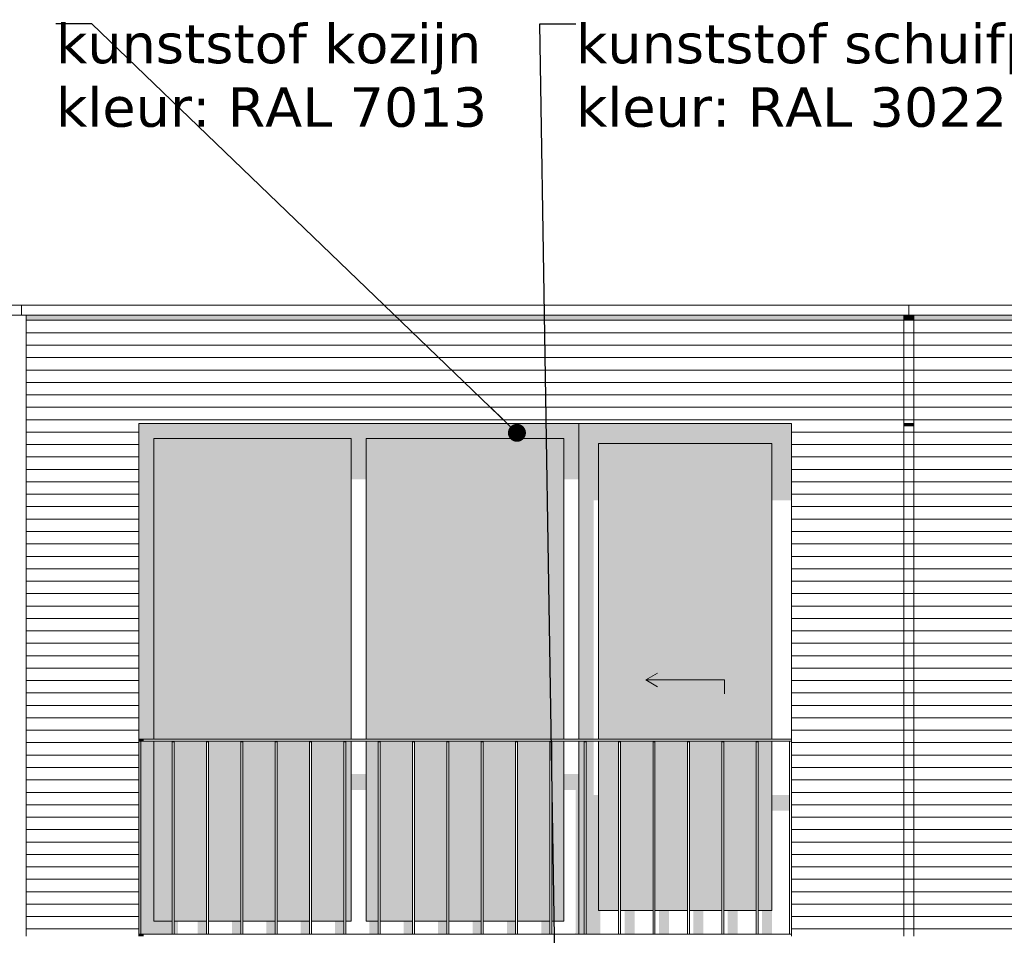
# Model space of a CAD drawing. Header units: millimetres. Extents: x -25778 to 297771, y -21930 to 17454.
# Tile 45 of 109: x 198026 to 203019, y -13625 to -8981. Entities that reach past the tile are written whole.
import ezdxf

# ---------------------------------------------------------------- set-up
doc = ezdxf.new("R2010")
doc.units = ezdxf.units.MM
doc.header["$MEASUREMENT"] = 0
for name, color, linetype in [('34 Balustrades', 7, 'Continuous'), ('34 Balustrades 2D arcering', 7, 'Continuous'), ('New_ Deuren', 7, 'Continuous'), ('New_ Ramen', 7, 'Continuous'), ('New_21 Buitenwanden', 7, 'Continuous'), ('New_21 Buitenwanden 2D arcering', 7, 'Continuous'), ('New_21 Buitenwanden Afdek-arcering', 7, 'Continuous'), ('New_47 Dakafwerking', 7, 'Continuous'), ('Tekst_dim 1_ 100 .DO', 7, 'Continuous')]:
    doc.layers.add(name, color=color, linetype=linetype)
doc.styles.add('GENERATED_STYLE_1', font='verdana.ttf')
doc.dimstyles.new('GENERATED_STYLE__2', dxfattribs={"dimtxt": 0.18, "dimasz": 182.4, "dimexe": 0.18, "dimexo": 0.0625, "dimgap": 0, "dimtad": 0, "dimtih": 1, "dimtoh": 1, "dimdec": 4, "dimzin": 0, "dimdsep": 46, "dimcen": 0.09, "dimadec": 0, "dimazin": 0, "dimtfac": 1, "dimtdec": 4, "dimtmove": 0, "dimatfit": 3, "dimldrblk": 'ARROWHEAD_11', "dimfxl": 1, "dimtolj": 1, "dimtzin": 0, "dimarcsym": 0})
pattern_1 = [(180, (189034.255, -19829.75), (0, 63), [])]

# ---------------------------------------------------------------- blocks, each defined once
blk = doc.blocks.new('Section Element_979_4', base_point=(189034.3, -19829.7))
at = {"layer": 'New_21 Buitenwanden 2D arcering', "linetype": 'Continuous', "lineweight": 0, "true_color": 0x1e2122}
blk.add_hatch(color=250, dxfattribs=at).paths.add_polyline_path([(202509.3, -10479.7), (201939.3, -10479.7), (201939.3, -10508), (202509.3, -10508)])
at = {"layer": 'New_21 Buitenwanden Afdek-arcering', "linetype": 'Continuous', "lineweight": 0, "true_color": 0x000000}
h = blk.add_hatch(dxfattribs=at)
h.set_pattern_fill('920_Lijnen_horz__63_0004', color=18, style=0, pattern_type=2)
h.set_pattern_definition([(180, (189034.255, -19829.75), (0, 63), [])])
h.paths.add_polyline_path([(202509.3, -10479.7), (201939.3, -10479.7), (201939.3, -13629.7), (202509.3, -13629.7)])
at = {"layer": 'New_21 Buitenwanden', "color": 7, "linetype": 'Continuous', "lineweight": 0}
for p, q in [((202509.3, -13629.7), (202509.3, -10479.7)), ((201939.3, -11029.7), (201939.3, -13629.7))]:
    blk.add_line(p, q, dxfattribs=at)
blk = doc.blocks.new('Section Element_990_4', base_point=(189034.3, -19829.7))
at = {"layer": 'New_47 Dakafwerking', "color": 9, "linetype": 'Continuous', "lineweight": 0}
for p, q in [((207179.3, -10429.7), (202534.3, -10429.7)), ((207179.3, -10479.7), (207179.3, -10429.7)), ((207179.3, -10479.7), (202534.3, -10479.7))]:
    blk.add_line(p, q, dxfattribs=at)
blk = doc.blocks.new('Section Element_991_4', base_point=(189034.3, -19829.7))
at = {"layer": 'New_47 Dakafwerking', "color": 9, "linetype": 'Continuous', "lineweight": 0}
for p, q in [((198034.3, -10429.7), (202534.3, -10429.7)), ((202534.3, -10429.7), (202534.3, -10479.7)), ((198034.3, -10479.7), (202534.3, -10479.7))]:
    blk.add_line(p, q, dxfattribs=at)
blk = doc.blocks.new('Section Element_992_4', base_point=(189034.3, -19829.7))
at = {"layer": 'New_47 Dakafwerking', "color": 9, "linetype": 'Continuous', "lineweight": 0}
for p, q in [((193534.3, -10429.7), (198034.3, -10429.7)), ((198034.3, -10429.7), (198034.3, -10479.7)), ((193534.3, -10479.7), (198034.3, -10479.7))]:
    blk.add_line(p, q, dxfattribs=at)
blk = doc.blocks.new('Section Element_1011_4', base_point=(189034.3, -19829.7))
at = {"layer": 'New_21 Buitenwanden 2D arcering', "linetype": 'Continuous', "lineweight": 0, "true_color": 0x1e2122}
blk.add_hatch(color=250, dxfattribs=at).paths.add_polyline_path([(202509.3, -11029.7), (202509.3, -11043.9), (202559.3, -11043.9), (202559.3, -11029.7)])
at = {"layer": 'New_21 Buitenwanden Afdek-arcering', "linetype": 'Continuous', "lineweight": 0, "true_color": 0x000000}
h = blk.add_hatch(dxfattribs=at)
h.set_pattern_fill('920_Lijnen_horz__63_0004', color=18, style=0, pattern_type=2)
h.set_pattern_definition([(180, (189034.255, -19829.75), (0, 63), [])])
h.paths.add_polyline_path([(202509.3, -13629.7), (202559.3, -13629.7), (202559.3, -11029.7), (202509.3, -11029.7)])
blk = doc.blocks.new('Section Element_1012_4', base_point=(189034.3, -19829.7))
at = {"layer": 'New_21 Buitenwanden 2D arcering', "linetype": 'Continuous', "lineweight": 0, "true_color": 0x1e2122}
blk.add_hatch(color=250, dxfattribs=at).paths.add_polyline_path([(202559.3, -10479.7), (202509.3, -10479.7), (202509.3, -10508), (202559.3, -10508)])
at = {"layer": 'New_21 Buitenwanden Afdek-arcering', "linetype": 'Continuous', "lineweight": 0, "true_color": 0x000000}
h = blk.add_hatch(dxfattribs=at)
h.set_pattern_fill('920_Lijnen_horz__63_0004', color=18, style=0, pattern_type=2)
h.set_pattern_definition([(180, (189034.255, -19829.75), (0, 63), [])])
h.paths.add_polyline_path([(202509.3, -10479.7), (202509.3, -11029.7), (202559.3, -11029.7), (202559.3, -10479.7)])
at = {"layer": 'New_21 Buitenwanden', "color": 7, "linetype": 'Continuous', "lineweight": 0}
blk.add_line((202509.3, -11029.7), (202559.3, -11029.7), dxfattribs=at)
blk = doc.blocks.new('Section Element_1018_4', base_point=(189034.3, -19829.7))
at = {"layer": 'New_21 Buitenwanden 2D arcering', "linetype": 'Continuous', "lineweight": 0, "true_color": 0x1e2122}
blk.add_hatch(color=250, dxfattribs=at).paths.add_polyline_path([(202559.3, -10479.7), (202559.3, -10508), (203129.3, -10508), (203129.3, -10479.7)])
at = {"layer": 'New_21 Buitenwanden Afdek-arcering', "linetype": 'Continuous', "lineweight": 0, "true_color": 0x000000}
h = blk.add_hatch(dxfattribs=at)
h.set_pattern_fill('920_Lijnen_horz__63_0004', color=18, style=0, pattern_type=2)
h.set_pattern_definition([(180, (189034.255, -19829.75), (0, 63), [])])
h.paths.add_polyline_path([(202559.3, -10479.7), (202559.3, -13629.7), (203129.3, -13629.7), (203129.3, -10479.7)])
at = {"layer": 'New_21 Buitenwanden', "color": 7, "linetype": 'Continuous', "lineweight": 0}
for p, q in [((202559.3, -10479.7), (202559.3, -13629.7)), ((203129.3, -11029.7), (203129.3, -13629.7))]:
    blk.add_line(p, q, dxfattribs=at)
blk = doc.blocks.new('Section Element_1022_4', base_point=(189034.3, -19829.7))
at = {"layer": 'New_21 Buitenwanden 2D arcering', "linetype": 'Continuous', "lineweight": 0, "true_color": 0x1e2122}
blk.add_hatch(color=250, dxfattribs=at).paths.add_polyline_path([(198059.3, -10479.7), (198059.3, -10508), (198629.3, -10508), (198629.3, -10479.7)])
at = {"layer": 'New_21 Buitenwanden Afdek-arcering', "linetype": 'Continuous', "lineweight": 0, "true_color": 0x000000}
h = blk.add_hatch(dxfattribs=at)
h.set_pattern_fill('920_Lijnen_horz__63_0004', color=18, style=0, pattern_type=2)
h.set_pattern_definition(pattern_1)
h.paths.add_polyline_path([(198059.3, -10479.7), (198059.3, -13629.7), (198629.3, -13629.7), (198629.3, -10479.7)])
at = {"layer": 'New_21 Buitenwanden', "color": 7, "linetype": 'Continuous', "lineweight": 0}
for p, q in [((198059.3, -10479.7), (198059.3, -13629.7)), ((198629.3, -11029.7), (198629.3, -13629.7))]:
    blk.add_line(p, q, dxfattribs=at)
blk = doc.blocks.new('Section Element_1023_4', base_point=(189034.3, -19829.7))
at = {"layer": 'New_21 Buitenwanden 2D arcering', "linetype": 'Continuous', "lineweight": 0, "true_color": 0x1e2122}
blk.add_hatch(color=250, dxfattribs=at).paths.add_polyline_path([(198629.3, -10479.7), (198629.3, -10508), (201939.3, -10508), (201939.3, -10479.7)])
at = {"layer": 'New_21 Buitenwanden Afdek-arcering', "linetype": 'Continuous', "lineweight": 0, "true_color": 0x000000}
h = blk.add_hatch(dxfattribs=at)
h.set_pattern_fill('920_Lijnen_horz__63_0004', color=18, style=0, pattern_type=2)
h.set_pattern_definition(pattern_1)
h.paths.add_polyline_path([(198629.3, -11029.7), (201939.3, -11029.7), (201939.3, -10479.7), (198629.3, -10479.7)])
at = {"layer": 'New_21 Buitenwanden', "color": 7, "linetype": 'Continuous', "lineweight": 0}
blk.add_line((198629.3, -11029.7), (201939.3, -11029.7), dxfattribs=at)
blk = doc.blocks.new('Section Element_1050_4', base_point=(189034.3, -19829.7))
at = {"layer": '34 Balustrades 2D arcering', "linetype": 'Continuous', "lineweight": 0, "true_color": 0x1e2122}
blk.add_hatch(color=250, dxfattribs=at).paths.add_polyline_path([(198629.3, -12629.7), (198629.3, -12639.7), (198654.3, -12639.7), (198654.3, -12629.7)])
at = {"layer": '34 Balustrades', "color": 9, "linetype": 'Continuous', "lineweight": 0}
for p, q in [((201939.3, -12629.7), (198629.3, -12629.7)), ((201929.3, -12639.7), (198639.3, -12639.7))]:
    blk.add_line(p, q, dxfattribs=at)
blk = doc.blocks.new('Section Element_1051_4', base_point=(189034.3, -19829.7))
at = {"layer": '34 Balustrades 2D arcering', "linetype": 'Continuous', "lineweight": 0, "true_color": 0x1e2122}
blk.add_hatch(color=250, dxfattribs=at).paths.add_polyline_path([(198629.3, -13629.7), (198654.3, -13629.7), (198654.3, -13619.7), (198629.3, -13619.7)])
at = {"layer": '34 Balustrades', "color": 9, "linetype": 'Continuous', "lineweight": 0}
blk.add_line((201929.3, -13619.7), (198639.3, -13619.7), dxfattribs=at)
blk = doc.blocks.new('Section Element_1052_4', base_point=(189034.3, -19829.7))
at = {"layer": 'New_21 Buitenwanden 2D arcering', "linetype": 'Continuous', "lineweight": 0, "true_color": 0x1e2122}
for points in [[(200861.3, -11029.7), (200861.3, -11129.7), (200961.3, -11129.7), (201839.3, -11129.7), (201939.3, -11129.7), (201939.3, -11029.7)], [(200861.3, -11129.7), (200861.3, -12629.7), (200936.3, -12629.7), (200936.3, -11418.7), (200961.3, -11418.7), (200961.3, -11129.7)], [(200961.3, -12629.7), (200981.3, -12629.7), (200981.3, -11446.9), (201839.3, -11446.9), (201839.3, -11129.7), (200961.3, -11129.7)], [(201839.3, -11418.7), (201939.3, -11418.7), (201939.3, -11129.7), (201839.3, -11129.7)], [(200861.3, -13499.7), (200889, -13499.7), (200889, -12639.7), (200861.3, -12639.7)], [(200899, -12639.7), (200899, -13499.7), (200961.3, -13499.7), (200961.3, -12912.6), (200936.3, -12912.6), (200936.3, -12639.7)], [(200961.3, -13499.7), (200989.8, -13499.7), (200989.8, -13021.6), (201063.2, -13021.6), (201063.2, -12940.9), (200981.3, -12940.9), (200981.3, -12639.7), (200961.3, -12639.7)], [(201839.3, -13499.7), (201840.8, -13499.7), (201840.8, -12993.3), (201929.3, -12993.3), (201929.3, -12912.6), (201839.3, -12912.6)], [(201073.2, -13021.6), (201114, -13021.6), (201114, -13499.7), (201164, -13499.7), (201164, -13021.6), (201237.4, -13021.6), (201237.4, -12940.9), (201073.2, -12940.9)], [(201247.4, -13021.6), (201288.2, -13021.6), (201288.2, -13499.7), (201338.2, -13499.7), (201338.2, -13021.6), (201411.6, -13021.6), (201411.6, -12940.9), (201247.4, -12940.9)], [(201421.6, -13021.6), (201462.4, -13021.6), (201462.4, -13499.7), (201512.4, -13499.7), (201512.4, -13021.6), (201585.8, -13021.6), (201585.8, -12940.9), (201421.6, -12940.9)], [(201595.8, -13021.6), (201636.6, -13021.6), (201636.6, -13499.7), (201686.6, -13499.7), (201686.6, -13021.6), (201760, -13021.6), (201760, -12940.9), (201595.8, -12940.9)], [(201839.3, -12940.9), (201770, -12940.9), (201770, -13021.6), (201810.8, -13021.6), (201810.8, -13499.7), (201839.3, -13499.7)], [(200861.3, -13499.7), (200861.3, -13619.7), (200889, -13619.7), (200889, -13499.7)], [(200969.8, -13499.7), (200899, -13499.7), (200899, -13619.7), (200969.8, -13619.7)], [(201144, -13499.7), (201094, -13499.7), (201094, -13619.7), (201144, -13619.7)], [(201318.2, -13499.7), (201268.2, -13499.7), (201268.2, -13619.7), (201318.2, -13619.7)], [(201492.4, -13499.7), (201442.4, -13499.7), (201442.4, -13619.7), (201492.4, -13619.7)], [(201666.6, -13499.7), (201616.6, -13499.7), (201616.6, -13619.7), (201666.6, -13619.7)], [(201840.8, -13499.7), (201790.8, -13499.7), (201790.8, -13619.7), (201840.8, -13619.7)]]:
    blk.add_hatch(color=250, dxfattribs=at).paths.add_polyline_path(points)
at = {"layer": 'New_21 Buitenwanden Afdek-arcering', "linetype": 'Continuous', "lineweight": 0, "true_color": 0x99a3a6}
for points in [[(200961.3, -12629.7), (201839.3, -12629.7), (201839.3, -11129.7), (200961.3, -11129.7)], [(201063.2, -12639.7), (200961.3, -12639.7), (200961.3, -13499.7), (201063.2, -13499.7)], [(201073.2, -13499.7), (201237.4, -13499.7), (201237.4, -12639.7), (201073.2, -12639.7)], [(201247.4, -12639.7), (201247.4, -13499.7), (201411.6, -13499.7), (201411.6, -12639.7)], [(201585.8, -12639.7), (201421.6, -12639.7), (201421.6, -13499.7), (201585.8, -13499.7)], [(201595.8, -13499.7), (201760, -13499.7), (201760, -12639.7), (201595.8, -12639.7)], [(201770, -12639.7), (201770, -13499.7), (201839.3, -13499.7), (201839.3, -12639.7)]]:
    blk.add_hatch(color=253, dxfattribs=at).paths.add_polyline_path(points)
at = {"layer": 'New_ Deuren', "color": 7, "linetype": 'Continuous', "lineweight": 0}
for p, q in [((200961.3, -12629.7), (200961.3, -11129.7)), ((200961.3, -11129.7), (201839.3, -11129.7)), ((201839.3, -11129.7), (201839.3, -12629.7)), ((201200.3, -12329.7), (201260.9, -12294.7)), ((201600.3, -12329.7), (201200.3, -12329.7)), ((201200.3, -12329.7), (201260.9, -12364.7)), ((201600.3, -12329.7), (201600.3, -12399.7)), ((200961.3, -13499.7), (200961.3, -12639.7)), ((201839.3, -12639.7), (201839.3, -13499.7)), ((201063.2, -13499.7), (200961.3, -13499.7)), ((201237.4, -13499.7), (201073.2, -13499.7)), ((201411.6, -13499.7), (201247.4, -13499.7)), ((201585.8, -13499.7), (201421.6, -13499.7)), ((201760, -13499.7), (201595.8, -13499.7)), ((201839.3, -13499.7), (201770, -13499.7))]:
    blk.add_line(p, q, dxfattribs=at)
blk = doc.blocks.new('Section Element_1053_4', base_point=(189034.3, -19829.7))
at = {"layer": 'New_21 Buitenwanden 2D arcering', "linetype": 'Continuous', "lineweight": 0, "true_color": 0x1e2122}
for points in [[(198629.3, -11029.7), (198629.3, -12629.7), (198705.3, -12629.7), (198705.3, -11105.7)], [(200861.3, -11029.7), (198629.3, -11029.7), (198705.3, -11105.7), (199707.3, -11105.7), (199783.3, -11105.7), (200785.3, -11105.7)], [(200785.3, -11312.6), (200861.3, -11312.6), (200861.3, -11029.7), (200785.3, -11105.7)], [(199707.3, -11105.7), (198705.3, -11105.7), (198705.3, -12629.7), (198864.3, -12629.7), (198864.3, -11362.1), (199707.3, -11362.1)], [(199783.3, -11105.7), (199707.3, -11105.7), (199707.3, -11312.6), (199783.3, -11312.6)], [(199783.3, -12629.7), (199818.3, -12629.7), (199818.3, -11362.1), (200785.3, -11362.1), (200785.3, -11105.7), (199783.3, -11105.7)], [(198639.3, -13619.7), (198705.3, -13553.7), (198705.3, -12639.7), (198639.3, -12639.7)], [(198798.5, -12639.7), (198705.3, -12639.7), (198705.3, -13553.7), (198798.5, -13553.7)], [(198808.5, -12639.7), (198808.5, -13553.7), (198864.3, -13553.7), (198864.3, -12936.7), (198963.5, -12936.7), (198963.5, -13553.7), (198972.7, -13553.7), (198972.7, -12856), (198864.3, -12856), (198864.3, -12639.7)], [(199783.3, -13553.7), (199818.3, -13553.7), (199818.3, -12936.7), (199834.5, -12936.7), (199834.5, -13553.7), (199843.7, -13553.7), (199843.7, -12856), (199818.3, -12856), (199818.3, -12639.7), (199783.3, -12639.7)], [(199707.3, -12806.5), (199707.3, -12887.2), (199783.3, -12887.2), (199783.3, -12806.5)], [(200861.3, -12806.5), (200785.3, -12806.5), (200785.3, -12887.2), (200844.8, -12887.2), (200844.8, -13613.3), (200851.3, -13619.7), (200861.3, -13619.7)], [(198982.7, -13553.7), (199013.5, -13553.7), (199013.5, -12936.7), (199137.7, -12936.7), (199137.7, -13553.7), (199146.9, -13553.7), (199146.9, -12856), (198982.7, -12856)], [(199156.9, -13553.7), (199187.7, -13553.7), (199187.7, -12936.7), (199311.9, -12936.7), (199311.9, -13553.7), (199321.1, -13553.7), (199321.1, -12856), (199156.9, -12856)], [(199331.1, -13553.7), (199361.9, -13553.7), (199361.9, -12936.7), (199486.1, -12936.7), (199486.1, -13553.7), (199495.3, -13553.7), (199495.3, -12856), (199331.1, -12856)], [(199505.3, -13553.7), (199536.1, -13553.7), (199536.1, -12936.7), (199660.3, -12936.7), (199660.3, -13553.7), (199669.5, -13553.7), (199669.5, -12856), (199505.3, -12856)], [(199679.5, -13553.7), (199707.3, -13553.7), (199707.3, -12856), (199679.5, -12856)], [(199853.7, -13553.7), (199884.5, -13553.7), (199884.5, -12936.7), (200008.7, -12936.7), (200008.7, -13553.7), (200017.9, -13553.7), (200017.9, -12856), (199853.7, -12856)], [(200027.9, -13553.7), (200058.7, -13553.7), (200058.7, -12936.7), (200182.9, -12936.7), (200182.9, -13553.7), (200192.1, -13553.7), (200192.1, -12856), (200027.9, -12856)], [(200202.1, -13553.7), (200232.9, -13553.7), (200232.9, -12936.7), (200357.1, -12936.7), (200357.1, -13553.7), (200366.4, -13553.7), (200366.4, -12856), (200202.1, -12856)], [(200376.4, -13553.7), (200407.1, -13553.7), (200407.1, -12936.7), (200531.4, -12936.7), (200531.4, -13553.7), (200540.6, -13553.7), (200540.6, -12856), (200376.4, -12856)], [(200550.6, -13553.7), (200581.4, -13553.7), (200581.4, -12936.7), (200705.6, -12936.7), (200705.6, -13553.7), (200714.8, -13553.7), (200714.8, -12856), (200550.6, -12856)], [(200724.8, -13553.7), (200755.6, -13553.7), (200755.6, -12936.7), (200785.3, -12936.7), (200785.3, -12856), (200724.8, -12856)], [(198639.3, -13619.7), (198798.5, -13619.7), (198798.5, -13553.7), (198705.3, -13553.7)], [(198829.3, -13553.7), (198808.5, -13553.7), (198808.5, -13619.7), (198829.3, -13619.7)], [(198928.5, -13619.7), (198972.7, -13619.7), (198972.7, -13553.7), (198928.5, -13553.7)], [(199146.9, -13553.7), (199102.7, -13553.7), (199102.7, -13619.7), (199146.9, -13619.7)], [(199321.1, -13553.7), (199276.9, -13553.7), (199276.9, -13619.7), (199321.1, -13619.7)], [(199495.3, -13553.7), (199451.1, -13553.7), (199451.1, -13619.7), (199495.3, -13619.7)], [(199669.5, -13553.7), (199625.3, -13553.7), (199625.3, -13619.7), (199669.5, -13619.7)], [(199843.7, -13553.7), (199799.5, -13553.7), (199799.5, -13619.7), (199843.7, -13619.7)], [(200017.9, -13553.7), (199973.7, -13553.7), (199973.7, -13619.7), (200017.9, -13619.7)], [(200192.1, -13553.7), (200147.9, -13553.7), (200147.9, -13619.7), (200192.1, -13619.7)], [(200366.4, -13553.7), (200322.1, -13553.7), (200322.1, -13619.7), (200366.4, -13619.7)], [(200540.6, -13553.7), (200496.4, -13553.7), (200496.4, -13619.7), (200540.6, -13619.7)], [(200714.8, -13553.7), (200670.6, -13553.7), (200670.6, -13619.7), (200714.8, -13619.7)], [(200844.8, -13619.7), (200851.3, -13619.7), (200844.8, -13613.3)]]:
    blk.add_hatch(color=250, dxfattribs=at).paths.add_polyline_path(points)
at = {"layer": 'New_21 Buitenwanden Afdek-arcering', "linetype": 'Continuous', "lineweight": 0, "true_color": 0x99a3a6}
for points in [[(199707.3, -11105.7), (198705.3, -11105.7), (198705.3, -12629.7), (199707.3, -12629.7)], [(199783.3, -12629.7), (200785.3, -12629.7), (200785.3, -11105.7), (199783.3, -11105.7)], [(198798.5, -12639.7), (198705.3, -12639.7), (198705.3, -13553.7), (198798.5, -13553.7)], [(198808.5, -12639.7), (198808.5, -13553.7), (198972.7, -13553.7), (198972.7, -12639.7)], [(198982.7, -12639.7), (198982.7, -13553.7), (199146.9, -13553.7), (199146.9, -12639.7)], [(199321.1, -12639.7), (199156.9, -12639.7), (199156.9, -13553.7), (199321.1, -13553.7)], [(199331.1, -13553.7), (199495.3, -13553.7), (199495.3, -12639.7), (199331.1, -12639.7)], [(199669.5, -12639.7), (199505.3, -12639.7), (199505.3, -13553.7), (199669.5, -13553.7)], [(199679.5, -13553.7), (199707.3, -13553.7), (199707.3, -12639.7), (199679.5, -12639.7)], [(199843.7, -12639.7), (199783.3, -12639.7), (199783.3, -13553.7), (199843.7, -13553.7)], [(199853.7, -13553.7), (200017.9, -13553.7), (200017.9, -12639.7), (199853.7, -12639.7)], [(200027.9, -12639.7), (200027.9, -13553.7), (200192.1, -13553.7), (200192.1, -12639.7)], [(200366.4, -12639.7), (200202.1, -12639.7), (200202.1, -13553.7), (200366.4, -13553.7)], [(200376.4, -12639.7), (200376.4, -13553.7), (200540.6, -13553.7), (200540.6, -12639.7)], [(200550.6, -13553.7), (200714.8, -13553.7), (200714.8, -12639.7), (200550.6, -12639.7)], [(200724.8, -13553.7), (200785.3, -13553.7), (200785.3, -12639.7), (200724.8, -12639.7)]]:
    blk.add_hatch(color=253, dxfattribs=at).paths.add_polyline_path(points)
at = {"layer": 'New_ Ramen', "color": 7, "linetype": 'Continuous', "lineweight": 0}
for p, q in [((200861.3, -12629.7), (200861.3, -11029.7)), ((198705.3, -12629.7), (198705.3, -11105.7)), ((198705.3, -11105.7), (199707.3, -11105.7)), ((199707.3, -11105.7), (199707.3, -12629.7)), ((199783.3, -12629.7), (199783.3, -11105.7)), ((199783.3, -11105.7), (200785.3, -11105.7)), ((200785.3, -11105.7), (200785.3, -12629.7)), ((198705.3, -13553.7), (198705.3, -12639.7)), ((199707.3, -12639.7), (199707.3, -13553.7)), ((199783.3, -13553.7), (199783.3, -12639.7)), ((200785.3, -12639.7), (200785.3, -13553.7)), ((200861.3, -13619.7), (200861.3, -12639.7)), ((198798.5, -13553.7), (198705.3, -13553.7)), ((198972.7, -13553.7), (198808.5, -13553.7)), ((199146.9, -13553.7), (198982.7, -13553.7)), ((199321.1, -13553.7), (199156.9, -13553.7)), ((199495.3, -13553.7), (199331.1, -13553.7)), ((199669.5, -13553.7), (199505.3, -13553.7)), ((199707.3, -13553.7), (199679.5, -13553.7)), ((199843.7, -13553.7), (199783.3, -13553.7)), ((200017.9, -13553.7), (199853.7, -13553.7)), ((200192.1, -13553.7), (200027.9, -13553.7)), ((200366.4, -13553.7), (200202.1, -13553.7)), ((200540.6, -13553.7), (200376.4, -13553.7)), ((200714.8, -13553.7), (200550.6, -13553.7)), ((200785.3, -13553.7), (200724.8, -13553.7))]:
    blk.add_line(p, q, dxfattribs=at)
blk = doc.blocks.new('Section Element_1118_4', base_point=(189034.3, -19829.7))
at = {"layer": '34 Balustrades 2D arcering', "linetype": 'Continuous', "lineweight": 0, "true_color": 0x1e2122}
blk.add_hatch(color=250, dxfattribs=at).paths.add_polyline_path([(201770, -12639.7), (201760, -12639.7), (201760, -12646.8), (201770, -12646.8)])
at = {"layer": '34 Balustrades', "color": 9, "linetype": 'Continuous', "lineweight": 0}
for p, q in [((201760, -13619.7), (201760, -12639.7)), ((201770, -13619.7), (201770, -12639.7))]:
    blk.add_line(p, q, dxfattribs=at)
blk = doc.blocks.new('Section Element_1119_4', base_point=(189034.3, -19829.7))
at = {"layer": '34 Balustrades 2D arcering', "linetype": 'Continuous', "lineweight": 0, "true_color": 0x1e2122}
blk.add_hatch(color=250, dxfattribs=at).paths.add_polyline_path([(201595.8, -12639.7), (201585.8, -12639.7), (201585.8, -12646.8), (201595.8, -12646.8)])
at = {"layer": '34 Balustrades', "color": 9, "linetype": 'Continuous', "lineweight": 0}
for p, q in [((201585.8, -13619.7), (201585.8, -12639.7)), ((201595.8, -13619.7), (201595.8, -12639.7))]:
    blk.add_line(p, q, dxfattribs=at)
blk = doc.blocks.new('Section Element_1120_4', base_point=(189034.3, -19829.7))
at = {"layer": '34 Balustrades 2D arcering', "linetype": 'Continuous', "lineweight": 0, "true_color": 0x1e2122}
blk.add_hatch(color=250, dxfattribs=at).paths.add_polyline_path([(201421.6, -12639.7), (201411.6, -12639.7), (201411.6, -12646.8), (201421.6, -12646.8)])
at = {"layer": '34 Balustrades', "color": 9, "linetype": 'Continuous', "lineweight": 0}
for p, q in [((201411.6, -13619.7), (201411.6, -12639.7)), ((201421.6, -13619.7), (201421.6, -12639.7))]:
    blk.add_line(p, q, dxfattribs=at)
blk = doc.blocks.new('Section Element_1121_4', base_point=(189034.3, -19829.7))
at = {"layer": '34 Balustrades 2D arcering', "linetype": 'Continuous', "lineweight": 0, "true_color": 0x1e2122}
blk.add_hatch(color=250, dxfattribs=at).paths.add_polyline_path([(201247.4, -12639.7), (201237.4, -12639.7), (201237.4, -12646.8), (201247.4, -12646.8)])
at = {"layer": '34 Balustrades', "color": 9, "linetype": 'Continuous', "lineweight": 0}
for p, q in [((201237.4, -13619.7), (201237.4, -12639.7)), ((201247.4, -13619.7), (201247.4, -12639.7))]:
    blk.add_line(p, q, dxfattribs=at)
blk = doc.blocks.new('Section Element_1122_4', base_point=(189034.3, -19829.7))
at = {"layer": '34 Balustrades 2D arcering', "linetype": 'Continuous', "lineweight": 0, "true_color": 0x1e2122}
blk.add_hatch(color=250, dxfattribs=at).paths.add_polyline_path([(201073.2, -12639.7), (201063.2, -12639.7), (201063.2, -12646.8), (201073.2, -12646.8)])
at = {"layer": '34 Balustrades', "color": 9, "linetype": 'Continuous', "lineweight": 0}
for p, q in [((201063.2, -13619.7), (201063.2, -12639.7)), ((201073.2, -13619.7), (201073.2, -12639.7))]:
    blk.add_line(p, q, dxfattribs=at)
blk = doc.blocks.new('Section Element_1123_4', base_point=(189034.3, -19829.7))
at = {"layer": '34 Balustrades 2D arcering', "linetype": 'Continuous', "lineweight": 0, "true_color": 0x1e2122}
blk.add_hatch(color=250, dxfattribs=at).paths.add_polyline_path([(200889, -12646.8), (200899, -12646.8), (200899, -12639.7), (200889, -12639.7)])
at = {"layer": '34 Balustrades', "color": 9, "linetype": 'Continuous', "lineweight": 0}
for p, q in [((200889, -13619.7), (200889, -12639.7)), ((200899, -13619.7), (200899, -12639.7))]:
    blk.add_line(p, q, dxfattribs=at)
blk = doc.blocks.new('Section Element_1124_4', base_point=(189034.3, -19829.7))
at = {"layer": '34 Balustrades 2D arcering', "linetype": 'Continuous', "lineweight": 0, "true_color": 0x1e2122}
blk.add_hatch(color=250, dxfattribs=at).paths.add_polyline_path([(200724.8, -12639.7), (200714.8, -12639.7), (200714.8, -12646.8), (200724.8, -12646.8)])
at = {"layer": '34 Balustrades', "color": 9, "linetype": 'Continuous', "lineweight": 0}
for p, q in [((200714.8, -13619.7), (200714.8, -12639.7)), ((200724.8, -13619.7), (200724.8, -12639.7))]:
    blk.add_line(p, q, dxfattribs=at)
blk = doc.blocks.new('Section Element_1125_4', base_point=(189034.3, -19829.7))
at = {"layer": '34 Balustrades 2D arcering', "linetype": 'Continuous', "lineweight": 0, "true_color": 0x1e2122}
blk.add_hatch(color=250, dxfattribs=at).paths.add_polyline_path([(200550.6, -12639.7), (200540.6, -12639.7), (200540.6, -12646.8), (200550.6, -12646.8)])
at = {"layer": '34 Balustrades', "color": 9, "linetype": 'Continuous', "lineweight": 0}
for p, q in [((200540.6, -13619.7), (200540.6, -12639.7)), ((200550.6, -13619.7), (200550.6, -12639.7))]:
    blk.add_line(p, q, dxfattribs=at)
blk = doc.blocks.new('Section Element_1126_4', base_point=(189034.3, -19829.7))
at = {"layer": '34 Balustrades 2D arcering', "linetype": 'Continuous', "lineweight": 0, "true_color": 0x1e2122}
blk.add_hatch(color=250, dxfattribs=at).paths.add_polyline_path([(200376.4, -12639.7), (200366.4, -12639.7), (200366.4, -12646.8), (200376.4, -12646.8)])
at = {"layer": '34 Balustrades', "color": 9, "linetype": 'Continuous', "lineweight": 0}
for p, q in [((200366.4, -13619.7), (200366.4, -12639.7)), ((200376.4, -13619.7), (200376.4, -12639.7))]:
    blk.add_line(p, q, dxfattribs=at)
blk = doc.blocks.new('Section Element_1127_4', base_point=(189034.3, -19829.7))
at = {"layer": '34 Balustrades 2D arcering', "linetype": 'Continuous', "lineweight": 0, "true_color": 0x1e2122}
blk.add_hatch(color=250, dxfattribs=at).paths.add_polyline_path([(200202.1, -12639.7), (200192.1, -12639.7), (200192.1, -12646.8), (200202.1, -12646.8)])
at = {"layer": '34 Balustrades', "color": 9, "linetype": 'Continuous', "lineweight": 0}
for p, q in [((200192.1, -13619.7), (200192.1, -12639.7)), ((200202.1, -13619.7), (200202.1, -12639.7))]:
    blk.add_line(p, q, dxfattribs=at)
blk = doc.blocks.new('Section Element_1128_4', base_point=(189034.3, -19829.7))
at = {"layer": '34 Balustrades 2D arcering', "linetype": 'Continuous', "lineweight": 0, "true_color": 0x1e2122}
blk.add_hatch(color=250, dxfattribs=at).paths.add_polyline_path([(200027.9, -12639.7), (200017.9, -12639.7), (200017.9, -12646.8), (200027.9, -12646.8)])
at = {"layer": '34 Balustrades', "color": 9, "linetype": 'Continuous', "lineweight": 0}
for p, q in [((200017.9, -13619.7), (200017.9, -12639.7)), ((200027.9, -13619.7), (200027.9, -12639.7))]:
    blk.add_line(p, q, dxfattribs=at)
blk = doc.blocks.new('Section Element_1129_4', base_point=(189034.3, -19829.7))
at = {"layer": '34 Balustrades 2D arcering', "linetype": 'Continuous', "lineweight": 0, "true_color": 0x1e2122}
blk.add_hatch(color=250, dxfattribs=at).paths.add_polyline_path([(199853.7, -12639.7), (199843.7, -12639.7), (199843.7, -12646.8), (199853.7, -12646.8)])
at = {"layer": '34 Balustrades', "color": 9, "linetype": 'Continuous', "lineweight": 0}
for p, q in [((199843.7, -13619.7), (199843.7, -12639.7)), ((199853.7, -13619.7), (199853.7, -12639.7))]:
    blk.add_line(p, q, dxfattribs=at)
blk = doc.blocks.new('Section Element_1130_4', base_point=(189034.3, -19829.7))
at = {"layer": '34 Balustrades 2D arcering', "linetype": 'Continuous', "lineweight": 0, "true_color": 0x1e2122}
blk.add_hatch(color=250, dxfattribs=at).paths.add_polyline_path([(199679.5, -12639.7), (199669.5, -12639.7), (199669.5, -12646.8), (199679.5, -12646.8)])
at = {"layer": '34 Balustrades', "color": 9, "linetype": 'Continuous', "lineweight": 0}
for p, q in [((199669.5, -13619.7), (199669.5, -12639.7)), ((199679.5, -13619.7), (199679.5, -12639.7))]:
    blk.add_line(p, q, dxfattribs=at)
blk = doc.blocks.new('Section Element_1131_4', base_point=(189034.3, -19829.7))
at = {"layer": '34 Balustrades 2D arcering', "linetype": 'Continuous', "lineweight": 0, "true_color": 0x1e2122}
blk.add_hatch(color=250, dxfattribs=at).paths.add_polyline_path([(199505.3, -12639.7), (199495.3, -12639.7), (199495.3, -12646.8), (199505.3, -12646.8)])
at = {"layer": '34 Balustrades', "color": 9, "linetype": 'Continuous', "lineweight": 0}
for p, q in [((199495.3, -13619.7), (199495.3, -12639.7)), ((199505.3, -13619.7), (199505.3, -12639.7))]:
    blk.add_line(p, q, dxfattribs=at)
blk = doc.blocks.new('Section Element_1132_4', base_point=(189034.3, -19829.7))
at = {"layer": '34 Balustrades 2D arcering', "linetype": 'Continuous', "lineweight": 0, "true_color": 0x1e2122}
blk.add_hatch(color=250, dxfattribs=at).paths.add_polyline_path([(199331.1, -12639.7), (199321.1, -12639.7), (199321.1, -12646.8), (199331.1, -12646.8)])
at = {"layer": '34 Balustrades', "color": 9, "linetype": 'Continuous', "lineweight": 0}
for p, q in [((199321.1, -13619.7), (199321.1, -12639.7)), ((199331.1, -13619.7), (199331.1, -12639.7))]:
    blk.add_line(p, q, dxfattribs=at)
blk = doc.blocks.new('Section Element_1133_4', base_point=(189034.3, -19829.7))
at = {"layer": '34 Balustrades 2D arcering', "linetype": 'Continuous', "lineweight": 0, "true_color": 0x1e2122}
blk.add_hatch(color=250, dxfattribs=at).paths.add_polyline_path([(199156.9, -12639.7), (199146.9, -12639.7), (199146.9, -12646.8), (199156.9, -12646.8)])
at = {"layer": '34 Balustrades', "color": 9, "linetype": 'Continuous', "lineweight": 0}
for p, q in [((199146.9, -13619.7), (199146.9, -12639.7)), ((199156.9, -13619.7), (199156.9, -12639.7))]:
    blk.add_line(p, q, dxfattribs=at)
blk = doc.blocks.new('Section Element_1134_4', base_point=(189034.3, -19829.7))
at = {"layer": '34 Balustrades 2D arcering', "linetype": 'Continuous', "lineweight": 0, "true_color": 0x1e2122}
blk.add_hatch(color=250, dxfattribs=at).paths.add_polyline_path([(198972.7, -12646.8), (198982.7, -12646.8), (198982.7, -12639.7), (198972.7, -12639.7)])
at = {"layer": '34 Balustrades', "color": 9, "linetype": 'Continuous', "lineweight": 0}
for p, q in [((198972.7, -13619.7), (198972.7, -12639.7)), ((198982.7, -13619.7), (198982.7, -12639.7))]:
    blk.add_line(p, q, dxfattribs=at)
blk = doc.blocks.new('Section Element_1135_4', base_point=(189034.3, -19829.7))
at = {"layer": '34 Balustrades 2D arcering', "linetype": 'Continuous', "lineweight": 0, "true_color": 0x1e2122}
blk.add_hatch(color=250, dxfattribs=at).paths.add_polyline_path([(198808.5, -12639.7), (198798.5, -12639.7), (198798.5, -12646.8), (198808.5, -12646.8)])
at = {"layer": '34 Balustrades', "color": 9, "linetype": 'Continuous', "lineweight": 0}
for p, q in [((198798.5, -13619.7), (198798.5, -12639.7)), ((198808.5, -13619.7), (198808.5, -12639.7))]:
    blk.add_line(p, q, dxfattribs=at)
blk = doc.blocks.new('Section Element_1136_4', base_point=(189034.3, -19829.7))
at = {"layer": '34 Balustrades', "color": 9, "linetype": 'Continuous', "lineweight": 0}
for p, q in [((201939.3, -12639.7), (201929.3, -12639.7)), ((201929.3, -13619.7), (201929.3, -12639.7)), ((201939.3, -13619.7), (201929.3, -13619.7))]:
    blk.add_line(p, q, dxfattribs=at)
blk = doc.blocks.new('Section Element_1137_4', base_point=(189034.3, -19829.7))
at = {"layer": '34 Balustrades 2D arcering', "linetype": 'Continuous', "lineweight": 0, "true_color": 0x1e2122}
blk.add_hatch(color=250, dxfattribs=at).paths.add_polyline_path([(198639.3, -13619.7), (198639.3, -12639.7), (198629.3, -12639.7), (198629.3, -13619.7)])
at = {"layer": '34 Balustrades', "color": 9, "linetype": 'Continuous', "lineweight": 0}
for p, q in [((198639.3, -12639.7), (198629.3, -12639.7)), ((198639.3, -13619.7), (198639.3, -12639.7)), ((198639.3, -13619.7), (198629.3, -13619.7))]:
    blk.add_line(p, q, dxfattribs=at)
blk = doc.blocks.new('ARROWHEAD_11')
at = {"color": 0, "linetype": 'Continuous', "lineweight": 0}
blk.add_line((0, 0), (-1, 0), dxfattribs=at)
at = {"color": 0, "linetype": 'Continuous', "lineweight": 0, "const_width": 0.25, "flags": 128}
blk.add_lwpolyline([(-0.125, 0, 1), (0.125, 0, 1)], format="xyb", close=True, dxfattribs=at)

msp = doc.modelspace()

# ---------------------------------------------------------------- block references
at = {"layer": '34 Balustrades', "lineweight": 0}
for name in ['Section Element_1050_4', 'Section Element_1137_4', 'Section Element_1135_4', 'Section Element_1134_4', 'Section Element_1133_4', 'Section Element_1132_4', 'Section Element_1131_4', 'Section Element_1130_4', 'Section Element_1129_4', 'Section Element_1128_4', 'Section Element_1127_4', 'Section Element_1126_4', 'Section Element_1125_4', 'Section Element_1124_4', 'Section Element_1123_4', 'Section Element_1122_4', 'Section Element_1121_4', 'Section Element_1120_4', 'Section Element_1119_4', 'Section Element_1118_4', 'Section Element_1136_4', 'Section Element_1051_4']:
    msp.add_blockref(name, (189034.3, -19829.7), dxfattribs=at)
at = {"layer": 'New_ Deuren', "lineweight": 0}
msp.add_blockref('Section Element_1052_4', (189034.3, -19829.7), dxfattribs=at)
at = {"layer": 'New_ Ramen', "lineweight": 0}
msp.add_blockref('Section Element_1053_4', (189034.3, -19829.7), dxfattribs=at)
at = {"layer": 'New_21 Buitenwanden', "lineweight": 0}
for name in ['Section Element_1022_4', 'Section Element_1023_4', 'Section Element_979_4', 'Section Element_1012_4', 'Section Element_1018_4', 'Section Element_1011_4']:
    msp.add_blockref(name, (189034.3, -19829.7), dxfattribs=at)
at = {"layer": 'New_47 Dakafwerking', "lineweight": 0}
for name in ['Section Element_992_4', 'Section Element_991_4', 'Section Element_990_4']:
    msp.add_blockref(name, (189034.3, -19829.7), dxfattribs=at)

# ---------------------------------------------------------------- texts
at = {"layer": 'Tekst_dim 1_ 100 .DO', "color": 9, "linetype": 'Continuous', "lineweight": 0, "char_height": 200, "attachment_point": 1, "line_spacing_factor": 0.966125, "style": 'GENERATED_STYLE_1'}
for s, insert in [('\\A1;{\\pql;\\fVerdana|b0|i0|c0|p0;\\W1.000000;kunststof kozijn\\P\\pql;\\fVerdana|b0|i0|c0|p0;\\W1.000000;kleur: \\fVerdana|b0|i0|c0|p0;\\W1.000000;RAL 7013}', (198209.9, -9001.8)), ('\\A1;{\\pql;\\fVerdana|b0|i0|c0|p0;\\W1.000000;kunststof schuifpui\\P\\pql;\\fVerdana|b0|i0|c0|p0;\\W1.000000;kleur: RAL \\fVerdana|b0|i0|c0|p0;\\W1.000000;3022}', (200846.7, -9001.8))]:
    msp.add_mtext(s, dxfattribs=dict(at, insert=insert))

# ---------------------------------------------------------------- leaders
at = {"layer": 'Tekst_dim 1_ 100 .DO', "color": 1, "linetype": 'Continuous', "lineweight": 0, "annotation_type": 0, "has_hookline": 1}
for points, hookline_direction, text_width in [([(200547.3, -11076.3), (198392.3, -9001.8), (198209.9, -9001.8)], 1, 2196.4), ([(200746.7, -14183.9), (200664.3, -9001.8), (200846.7, -9001.8)], 0, 2552.2)]:
    msp.add_leader(points, dimstyle='GENERATED_STYLE__2', dxfattribs=dict(at, hookline_direction=hookline_direction, text_width=text_width))

doc.saveas('drawing.dxf')
